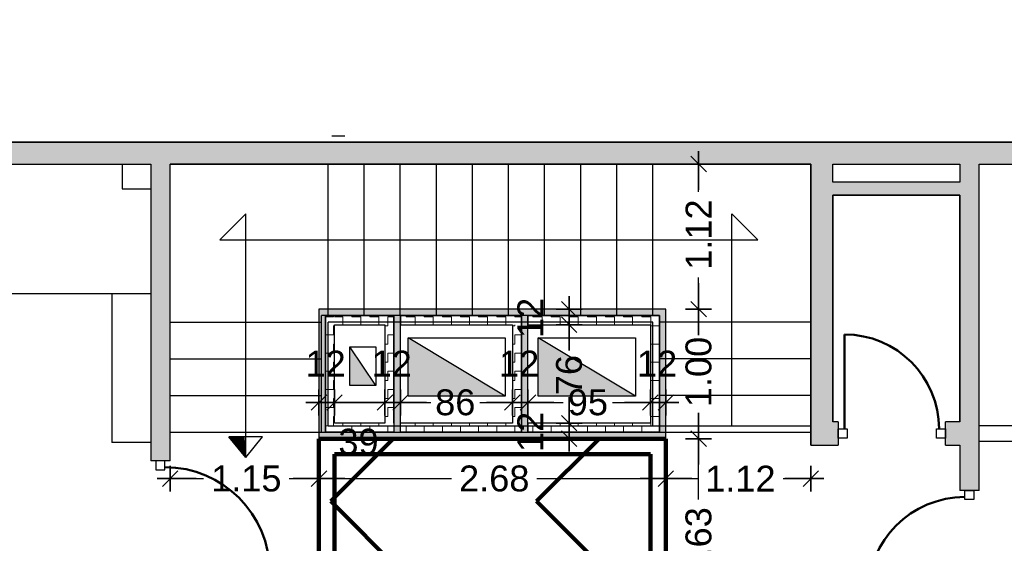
# Model space of a CAD drawing. Header units: metres. Extents: x -1 to 444, y -6 to 29.
# Tile 6 of 8: x 410 to 417, y 25 to 29. Entities that reach past the tile are written whole.
import ezdxf

# ---------------------------------------------------------------- set-up
doc = ezdxf.new("R2010")
doc.units = ezdxf.units.M
doc.header["$PDMODE"] = 65
doc.linetypes.add('CONTINUA', pattern=[0])
doc.linetypes.add('PUNKT', pattern=[6.35, 0, -6.35])
for name, color, linetype, lineweight in [('3D PB MURS ASCENSOR TOTAL EDIFICI', 7, 'CONTINUA', 25), ('3D PSC FALS SOSTRE', 7, 'CONTINUA', 25), ('3D PSC MURS', 7, 'CONTINUA', 25), ('INS PB  VENTIL·LACIONS', 7, 'CONTINUA', 25), ('PSC COTES', 7, 'CONTINUA', 25), ('PSC ESCALA 2D', 7, 'CONTINUA', 25)]:
    doc.layers.add(name, color=color, linetype=linetype, lineweight=lineweight)
doc.styles.add('ARIAL', font='arial.ttf')
doc.dimstyles.new('DIMSTYLE_4', dxfattribs={"dimtxt": 0.2, "dimasz": 0.2, "dimexe": 0, "dimexo": 1e-06, "dimgap": 0.1, "dimtad": 0, "dimrnd": 0.01, "dimzin": 4, "dimdsep": 46, "dimtxsty": 'ARIAL', "dimblk1": 'ALL_ML_STRICH', "dimblk2": 'ALL_ML_STRICH', "dimsah": 1, "dimcen": 0, "dimse1": 1, "dimse2": 1, "dimclrd": 2, "dimclre": 2, "dimclrt": 2, "dimadec": 0, "dimazin": 0, "dimtfac": 1, "dimtdec": 0, "dimtix": 1, "dimtmove": 2, "dimatfit": 3, "dimfxl": 0, "dimtzin": 0, "dimlwd": 0, "dimlwe": 35, "dimarcsym": 0})
doc.dimstyles.new('DIMSTYLE_5', dxfattribs={"dimtxt": 0.2, "dimasz": 0.2, "dimexe": 0, "dimexo": 1e-06, "dimgap": 0.1, "dimtad": 2, "dimdec": 0, "dimlfac": 100, "dimrnd": 1, "dimzin": 4, "dimdsep": 46, "dimtxsty": 'ARIAL', "dimblk1": 'ALL_ML_STRICH', "dimblk2": 'ALL_ML_STRICH', "dimsah": 1, "dimcen": 0, "dimse1": 1, "dimse2": 1, "dimclrd": 2, "dimclre": 2, "dimclrt": 2, "dimadec": 0, "dimazin": 0, "dimtfac": 1, "dimtdec": 0, "dimtix": 1, "dimtmove": 2, "dimatfit": 3, "dimfxl": 0, "dimtvp": 1.2, "dimtzin": 0, "dimlwd": 0, "dimlwe": 35, "dimarcsym": 0})
doc.dimstyles.new('DIMSTYLE_6', dxfattribs={"dimtxt": 0.2, "dimasz": 0.2, "dimexe": 0, "dimexo": 1e-06, "dimgap": 0.1, "dimtad": 0, "dimdec": 0, "dimlfac": 100, "dimrnd": 1, "dimzin": 4, "dimdsep": 46, "dimtxsty": 'ARIAL', "dimblk1": 'ALL_ML_STRICH', "dimblk2": 'ALL_ML_STRICH', "dimsah": 1, "dimcen": 0, "dimse1": 1, "dimse2": 1, "dimclrd": 2, "dimclre": 2, "dimclrt": 2, "dimadec": 0, "dimazin": 0, "dimtfac": 1, "dimtdec": 0, "dimtix": 1, "dimtmove": 2, "dimatfit": 3, "dimfxl": 0, "dimtvp": 1.2, "dimtzin": 0, "dimlwd": 0, "dimlwe": 35, "dimarcsym": 0})
doc.dimstyles.new('DIMSTYLE_7', dxfattribs={"dimtxt": 0.2, "dimasz": 0.2, "dimexe": 0, "dimexo": 1e-06, "dimgap": 0.1, "dimtad": 0, "dimdec": 0, "dimlfac": 100, "dimrnd": 1, "dimzin": 4, "dimdsep": 46, "dimtxsty": 'ARIAL', "dimblk1": 'ALL_ML_STRICH', "dimblk2": 'ALL_ML_STRICH', "dimsah": 1, "dimcen": 0, "dimse1": 1, "dimse2": 1, "dimclrd": 2, "dimclre": 2, "dimclrt": 2, "dimadec": 0, "dimazin": 0, "dimtfac": 1, "dimtdec": 0, "dimtix": 1, "dimtmove": 2, "dimatfit": 3, "dimfxl": 0, "dimtzin": 0, "dimlwd": 0, "dimlwe": 35, "dimarcsym": 0})
doc.dimstyles.new('DIMSTYLE_8', dxfattribs={"dimtxt": 0.2, "dimasz": 0.2, "dimexe": 0, "dimexo": 1e-06, "dimgap": 0.1, "dimtad": 0, "dimdec": 0, "dimlfac": 100, "dimrnd": 1, "dimzin": 4, "dimdsep": 46, "dimtxsty": 'ARIAL', "dimblk1": 'ALL_ML_STRICH', "dimblk2": 'ALL_ML_STRICH', "dimsah": 1, "dimcen": 0, "dimse1": 1, "dimse2": 1, "dimclrd": 2, "dimclre": 2, "dimclrt": 2, "dimadec": 0, "dimazin": 0, "dimtfac": 1, "dimtdec": 0, "dimtix": 1, "dimtmove": 2, "dimatfit": 3, "dimfxl": 0, "dimtzin": 0, "dimlwd": 0, "dimlwe": 35, "dimarcsym": 0})
pattern_1 = [(180, (-0.14, -0.14), (-0.07, -0.07), [0.07, -0.07]), (270, (-0.14, -0.14), (0.07, -0.07), [0.07, -0.07])]
pattern_2 = [(0, (0.14, 0.14), (0.07, 0.07), [0.07, -0.07]), (90, (0.14, 0.14), (-0.07, 0.07), [0.07, -0.07])]
pattern_3 = [(90, (-0.14, 0.14), (-0.07, 0.07), [0.07, -0.07]), (180, (-0.14, 0.14), (-0.07, -0.07), [0.07, -0.07])]

# ---------------------------------------------------------------- blocks, each defined once
blk = doc.blocks.new('_CLOSEDFILLED')
at = {"color": 0, "linetype": 'ByBlock', "lineweight": -2}
blk.add_solid([(-1, 0), (0, 0), (-1, 0)], dxfattribs=at)
blk = doc.blocks.new('ALL_ML_STRICH')
at = {"color": 0, "linetype": 'ByBlock', "lineweight": -2}
for p, q in [((0, -0.5), (0, 0.5)), ((-1, 0), (0.5, 0)), ((-0.3, -0.3), (0.3, 0.3))]:
    blk.add_line(p, q, dxfattribs=at)
blk = doc.blocks.new('*D6')
at = {"layer": 'DEFPOINTS', "color": 2, "linetype": 'CONTINUA', "lineweight": 35, "transparency": 33554687}
for p in [(410.8269, 26.152), (411.9764, 26.0109), (410.8269, 25.6314)]:
    blk.add_point(p, dxfattribs=at)
at = {"layer": 'PSC COTES', "color": 2, "linetype": 'CONTINUA', "lineweight": -2, "transparency": 33554687}
for p, q in [((410.8269, 25.6314), (411.0854, 25.6314)), ((411.7454, 25.6314), (411.9764, 25.6314))]:
    blk.add_line(p, q, dxfattribs=at)
at = {"layer": 'PSC COTES', "color": 2, "linetype": 'CONTINUA', "lineweight": 35, "transparency": 33554687, "xscale": 0.2, "yscale": 0.2, "zscale": 0.2, "rotation": 180}
blk.add_blockref('ALL_ML_STRICH', (410.8269, 25.6314), dxfattribs=at)
at = {"layer": 'PSC COTES', "color": 2, "linetype": 'CONTINUA', "lineweight": 35, "transparency": 33554687, "xscale": 0.2, "yscale": 0.2, "zscale": 0.2}
blk.add_blockref('ALL_ML_STRICH', (411.9764, 25.6314), dxfattribs=at)
at = {"layer": 'PSC COTES', "color": 2, "linetype": 'CONTINUA', "lineweight": 35, "transparency": 33554687, "insert": (411.4154, 25.6314), "char_height": 0.2, "width": 0.8, "attachment_point": 5, "style": 'ARIAL'}
blk.add_mtext('\\A1;{\\A1;{1.15\\H0.132000;\\S^ ;}}', dxfattribs=at)
blk = doc.blocks.new('*D7')
at = {"layer": 'DEFPOINTS', "color": 2, "linetype": 'CONTINUA', "lineweight": 35, "transparency": 33554687}
for p in [(411.9764, 26.0109), (414.6569, 25.8497), (411.9764, 25.6314)]:
    blk.add_point(p, dxfattribs=at)
at = {"layer": 'PSC COTES', "color": 2, "linetype": 'CONTINUA', "lineweight": -2, "transparency": 33554687}
for p, q in [((411.9764, 25.6314), (413.0009, 25.6314)), ((413.6609, 25.6314), (414.6569, 25.6314))]:
    blk.add_line(p, q, dxfattribs=at)
at = {"layer": 'PSC COTES', "color": 2, "linetype": 'CONTINUA', "lineweight": 35, "transparency": 33554687, "xscale": 0.2, "yscale": 0.2, "zscale": 0.2, "rotation": 180}
blk.add_blockref('ALL_ML_STRICH', (411.9764, 25.6314), dxfattribs=at)
at = {"layer": 'PSC COTES', "color": 2, "linetype": 'CONTINUA', "lineweight": 35, "transparency": 33554687, "xscale": 0.2, "yscale": 0.2, "zscale": 0.2}
blk.add_blockref('ALL_ML_STRICH', (414.6569, 25.6314), dxfattribs=at)
at = {"layer": 'PSC COTES', "color": 2, "linetype": 'CONTINUA', "lineweight": 35, "transparency": 33554687, "insert": (413.3309, 25.6314), "char_height": 0.2, "width": 0.8, "attachment_point": 5, "style": 'ARIAL'}
blk.add_mtext('\\A1;{\\A1;{2.68\\H0.132000;\\S^ ;}}', dxfattribs=at)
blk = doc.blocks.new('*D8')
at = {"layer": 'DEFPOINTS', "color": 2, "linetype": 'CONTINUA', "lineweight": 35, "transparency": 33554687}
for p in [(415.7769, 25.8896), (414.6569, 25.8497), (414.6569, 25.6314)]:
    blk.add_point(p, dxfattribs=at)
at = {"layer": 'PSC COTES', "color": 2, "linetype": 'CONTINUA', "lineweight": -2, "transparency": 33554687}
for p, q in [((414.6569, 25.6314), (414.9024, 25.6314)), ((415.5624, 25.6314), (415.7769, 25.6314))]:
    blk.add_line(p, q, dxfattribs=at)
at = {"layer": 'PSC COTES', "color": 2, "linetype": 'CONTINUA', "lineweight": 35, "transparency": 33554687, "xscale": 0.2, "yscale": 0.2, "zscale": 0.2, "rotation": 180}
blk.add_blockref('ALL_ML_STRICH', (414.6569, 25.6314), dxfattribs=at)
at = {"layer": 'PSC COTES', "color": 2, "linetype": 'CONTINUA', "lineweight": 35, "transparency": 33554687, "xscale": 0.2, "yscale": 0.2, "zscale": 0.2}
blk.add_blockref('ALL_ML_STRICH', (415.7769, 25.6314), dxfattribs=at)
at = {"layer": 'PSC COTES', "color": 2, "linetype": 'CONTINUA', "lineweight": 35, "transparency": 33554687, "insert": (415.2324, 25.6314), "char_height": 0.2, "width": 0.8, "attachment_point": 5, "style": 'ARIAL'}
blk.add_mtext('\\A1;{\\A1;{1.12\\H0.132000;\\S^ ;}}', dxfattribs=at)
blk = doc.blocks.new('*D9')
at = {"layer": 'DEFPOINTS', "color": 2, "linetype": 'CONTINUA', "lineweight": 35, "transparency": 33554687}
for p in [(411.9764, 26.2193), (411.9764, 26.1008), (412.0964, 26.0596)]:
    blk.add_point(p, dxfattribs=at)
at = {"layer": 'PSC COTES', "color": 2, "linetype": 'CONTINUA', "lineweight": -2, "transparency": 33554687}
blk.add_line((411.9764, 26.2193), (412.0964, 26.2193), dxfattribs=at)
at = {"layer": 'PSC COTES', "color": 2, "linetype": 'CONTINUA', "lineweight": 35, "transparency": 33554687, "xscale": 0.2, "yscale": 0.2, "zscale": 0.2, "rotation": 180}
blk.add_blockref('ALL_ML_STRICH', (411.9764, 26.2193), dxfattribs=at)
at = {"layer": 'PSC COTES', "color": 2, "linetype": 'CONTINUA', "lineweight": 35, "transparency": 33554687, "xscale": 0.2, "yscale": 0.2, "zscale": 0.2}
blk.add_blockref('ALL_ML_STRICH', (412.0964, 26.2193), dxfattribs=at)
at = {"layer": 'PSC COTES', "color": 2, "linetype": 'CONTINUA', "lineweight": 35, "transparency": 33554687, "insert": (412.0284, 26.5193), "char_height": 0.2, "width": 0.4, "attachment_point": 5, "style": 'ARIAL'}
blk.add_mtext('\\A1;{12}', dxfattribs=at)
blk = doc.blocks.new('*D10')
at = {"layer": 'DEFPOINTS', "color": 2, "linetype": 'CONTINUA', "lineweight": 35, "transparency": 33554687}
for p in [(412.0964, 26.2193), (412.0964, 26.0596), (412.4864, 26.0596)]:
    blk.add_point(p, dxfattribs=at)
at = {"layer": 'PSC COTES', "color": 2, "linetype": 'CONTINUA', "lineweight": -2, "transparency": 33554687}
blk.add_line((412.0964, 26.2193), (412.4864, 26.2193), dxfattribs=at)
at = {"layer": 'PSC COTES', "color": 2, "linetype": 'CONTINUA', "lineweight": 35, "transparency": 33554687, "xscale": 0.2, "yscale": 0.2, "zscale": 0.2, "rotation": 180}
blk.add_blockref('ALL_ML_STRICH', (412.0964, 26.2193), dxfattribs=at)
at = {"layer": 'PSC COTES', "color": 2, "linetype": 'CONTINUA', "lineweight": 35, "transparency": 33554687, "xscale": 0.2, "yscale": 0.2, "zscale": 0.2}
blk.add_blockref('ALL_ML_STRICH', (412.4864, 26.2193), dxfattribs=at)
at = {"layer": 'PSC COTES', "color": 2, "linetype": 'CONTINUA', "lineweight": 35, "transparency": 33554687, "insert": (412.2822, 25.915), "char_height": 0.2, "width": 0.4, "attachment_point": 5, "style": 'ARIAL'}
blk.add_mtext('\\A1;{39}', dxfattribs=at)
blk = doc.blocks.new('*D11')
at = {"layer": 'DEFPOINTS', "color": 2, "linetype": 'CONTINUA', "lineweight": 35, "transparency": 33554687}
for p in [(412.4864, 26.2193), (412.4864, 26.0596), (412.6064, 26.0596)]:
    blk.add_point(p, dxfattribs=at)
at = {"layer": 'PSC COTES', "color": 2, "linetype": 'CONTINUA', "lineweight": -2, "transparency": 33554687}
blk.add_line((412.4864, 26.2193), (412.6064, 26.2193), dxfattribs=at)
at = {"layer": 'PSC COTES', "color": 2, "linetype": 'CONTINUA', "lineweight": 35, "transparency": 33554687, "xscale": 0.2, "yscale": 0.2, "zscale": 0.2, "rotation": 180}
blk.add_blockref('ALL_ML_STRICH', (412.4864, 26.2193), dxfattribs=at)
at = {"layer": 'PSC COTES', "color": 2, "linetype": 'CONTINUA', "lineweight": 35, "transparency": 33554687, "xscale": 0.2, "yscale": 0.2, "zscale": 0.2}
blk.add_blockref('ALL_ML_STRICH', (412.6064, 26.2193), dxfattribs=at)
at = {"layer": 'PSC COTES', "color": 2, "linetype": 'CONTINUA', "lineweight": 35, "transparency": 33554687, "insert": (412.5384, 26.5193), "char_height": 0.2, "width": 0.4, "attachment_point": 5, "style": 'ARIAL'}
blk.add_mtext('\\A1;{12}', dxfattribs=at)
blk = doc.blocks.new('*D12')
at = {"layer": 'DEFPOINTS', "color": 2, "linetype": 'CONTINUA', "lineweight": 35, "transparency": 33554687}
for p in [(412.6064, 26.2193), (412.6064, 26.0596), (413.4714, 26.0596)]:
    blk.add_point(p, dxfattribs=at)
at = {"layer": 'PSC COTES', "color": 2, "linetype": 'CONTINUA', "lineweight": -2, "transparency": 33554687}
for p, q in [((412.6064, 26.2193), (412.8399, 26.2193)), ((413.2199, 26.2193), (413.4714, 26.2193))]:
    blk.add_line(p, q, dxfattribs=at)
at = {"layer": 'PSC COTES', "color": 2, "linetype": 'CONTINUA', "lineweight": 35, "transparency": 33554687, "xscale": 0.2, "yscale": 0.2, "zscale": 0.2, "rotation": 180}
blk.add_blockref('ALL_ML_STRICH', (412.6064, 26.2193), dxfattribs=at)
at = {"layer": 'PSC COTES', "color": 2, "linetype": 'CONTINUA', "lineweight": 35, "transparency": 33554687, "xscale": 0.2, "yscale": 0.2, "zscale": 0.2}
blk.add_blockref('ALL_ML_STRICH', (413.4714, 26.2193), dxfattribs=at)
at = {"layer": 'PSC COTES', "color": 2, "linetype": 'CONTINUA', "lineweight": 35, "transparency": 33554687, "insert": (413.0299, 26.2193), "char_height": 0.2, "width": 0.4, "attachment_point": 5, "style": 'ARIAL'}
blk.add_mtext('\\A1;{86}', dxfattribs=at)
blk = doc.blocks.new('*D13')
at = {"layer": 'DEFPOINTS', "color": 2, "linetype": 'CONTINUA', "lineweight": 35, "transparency": 33554687}
for p in [(413.4714, 26.2193), (413.4714, 26.0596), (413.5914, 26.0596)]:
    blk.add_point(p, dxfattribs=at)
at = {"layer": 'PSC COTES', "color": 2, "linetype": 'CONTINUA', "lineweight": -2, "transparency": 33554687}
blk.add_line((413.4714, 26.2193), (413.5914, 26.2193), dxfattribs=at)
at = {"layer": 'PSC COTES', "color": 2, "linetype": 'CONTINUA', "lineweight": 35, "transparency": 33554687, "xscale": 0.2, "yscale": 0.2, "zscale": 0.2, "rotation": 180}
blk.add_blockref('ALL_ML_STRICH', (413.4714, 26.2193), dxfattribs=at)
at = {"layer": 'PSC COTES', "color": 2, "linetype": 'CONTINUA', "lineweight": 35, "transparency": 33554687, "xscale": 0.2, "yscale": 0.2, "zscale": 0.2}
blk.add_blockref('ALL_ML_STRICH', (413.5914, 26.2193), dxfattribs=at)
at = {"layer": 'PSC COTES', "color": 2, "linetype": 'CONTINUA', "lineweight": 35, "transparency": 33554687, "insert": (413.5233, 26.5193), "char_height": 0.2, "width": 0.4, "attachment_point": 5, "style": 'ARIAL'}
blk.add_mtext('\\A1;{12}', dxfattribs=at)
blk = doc.blocks.new('*D14')
at = {"layer": 'DEFPOINTS', "color": 2, "linetype": 'CONTINUA', "lineweight": 35, "transparency": 33554687}
for p in [(413.5914, 26.2193), (413.5914, 26.0596), (414.5369, 25.9896)]:
    blk.add_point(p, dxfattribs=at)
at = {"layer": 'PSC COTES', "color": 2, "linetype": 'CONTINUA', "lineweight": -2, "transparency": 33554687}
for p, q in [((413.5914, 26.2193), (413.8643, 26.2193)), ((414.2443, 26.2193), (414.5369, 26.2193))]:
    blk.add_line(p, q, dxfattribs=at)
at = {"layer": 'PSC COTES', "color": 2, "linetype": 'CONTINUA', "lineweight": 35, "transparency": 33554687, "xscale": 0.2, "yscale": 0.2, "zscale": 0.2, "rotation": 180}
blk.add_blockref('ALL_ML_STRICH', (413.5914, 26.2193), dxfattribs=at)
at = {"layer": 'PSC COTES', "color": 2, "linetype": 'CONTINUA', "lineweight": 35, "transparency": 33554687, "xscale": 0.2, "yscale": 0.2, "zscale": 0.2}
blk.add_blockref('ALL_ML_STRICH', (414.5369, 26.2193), dxfattribs=at)
at = {"layer": 'PSC COTES', "color": 2, "linetype": 'CONTINUA', "lineweight": 35, "transparency": 33554687, "insert": (414.0543, 26.2193), "char_height": 0.2, "width": 0.4, "attachment_point": 5, "style": 'ARIAL'}
blk.add_mtext('\\A1;{95}', dxfattribs=at)
blk = doc.blocks.new('*D15')
at = {"layer": 'DEFPOINTS', "color": 2, "linetype": 'CONTINUA', "lineweight": 35, "transparency": 33554687}
for p in [(414.5369, 26.2193), (414.5369, 25.9896), (414.6569, 25.9396)]:
    blk.add_point(p, dxfattribs=at)
at = {"layer": 'PSC COTES', "color": 2, "linetype": 'CONTINUA', "lineweight": -2, "transparency": 33554687}
blk.add_line((414.5369, 26.2193), (414.6569, 26.2193), dxfattribs=at)
at = {"layer": 'PSC COTES', "color": 2, "linetype": 'CONTINUA', "lineweight": 35, "transparency": 33554687, "xscale": 0.2, "yscale": 0.2, "zscale": 0.2, "rotation": 180}
blk.add_blockref('ALL_ML_STRICH', (414.5369, 26.2193), dxfattribs=at)
at = {"layer": 'PSC COTES', "color": 2, "linetype": 'CONTINUA', "lineweight": 35, "transparency": 33554687, "xscale": 0.2, "yscale": 0.2, "zscale": 0.2}
blk.add_blockref('ALL_ML_STRICH', (414.6569, 26.2193), dxfattribs=at)
at = {"layer": 'PSC COTES', "color": 2, "linetype": 'CONTINUA', "lineweight": 35, "transparency": 33554687, "insert": (414.5889, 26.5193), "char_height": 0.2, "width": 0.4, "attachment_point": 5, "style": 'ARIAL'}
blk.add_mtext('\\A1;{12}', dxfattribs=at)
blk = doc.blocks.new('*D16')
at = {"layer": 'DEFPOINTS', "color": 2, "linetype": 'CONTINUA', "lineweight": 35, "transparency": 33554687}
for p in [(413.5914, 26.0596), (413.5414, 25.9396), (413.9094, 25.9396)]:
    blk.add_point(p, dxfattribs=at)
at = {"layer": 'PSC COTES', "color": 2, "linetype": 'CONTINUA', "lineweight": -2, "transparency": 33554687}
blk.add_line((413.9094, 25.9396), (413.9094, 26.0596), dxfattribs=at)
at = {"layer": 'PSC COTES', "color": 2, "linetype": 'CONTINUA', "lineweight": 35, "transparency": 33554687, "xscale": 0.2, "yscale": 0.2, "zscale": 0.2}
for p, rotation in [((413.9094, 26.0596), 90), ((413.9094, 25.9396), 270)]:
    blk.add_blockref('ALL_ML_STRICH', p, dxfattribs=dict(at, rotation=rotation))
at = {"layer": 'PSC COTES', "color": 2, "linetype": 'CONTINUA', "lineweight": 35, "transparency": 33554687, "insert": (413.6094, 25.9916), "char_height": 0.2, "width": 0.4, "attachment_point": 5, "rotation": 90, "style": 'ARIAL'}
blk.add_mtext('\\A1;{12}', dxfattribs=at)
blk = doc.blocks.new('*D17')
at = {"layer": 'DEFPOINTS', "color": 2, "linetype": 'CONTINUA', "lineweight": 35, "transparency": 33554687}
for p in [(413.5914, 26.8196), (413.5914, 26.0596), (413.9094, 26.0596)]:
    blk.add_point(p, dxfattribs=at)
at = {"layer": 'PSC COTES', "color": 2, "linetype": 'CONTINUA', "lineweight": -2, "transparency": 33554687}
for p, q in [((413.9094, 26.6206), (413.9094, 26.8196)), ((413.9094, 26.0596), (413.9094, 26.2406))]:
    blk.add_line(p, q, dxfattribs=at)
at = {"layer": 'PSC COTES', "color": 2, "linetype": 'CONTINUA', "lineweight": 35, "transparency": 33554687, "xscale": 0.2, "yscale": 0.2, "zscale": 0.2}
for p, rotation in [((413.9094, 26.8196), 90), ((413.9094, 26.0596), 270)]:
    blk.add_blockref('ALL_ML_STRICH', p, dxfattribs=dict(at, rotation=rotation))
at = {"layer": 'PSC COTES', "color": 2, "linetype": 'CONTINUA', "lineweight": 35, "transparency": 33554687, "insert": (413.9094, 26.4306), "char_height": 0.2, "width": 0.4, "attachment_point": 5, "rotation": 90, "style": 'ARIAL'}
blk.add_mtext('\\A1;{76}', dxfattribs=at)
blk = doc.blocks.new('*D18')
at = {"layer": 'DEFPOINTS', "color": 2, "linetype": 'CONTINUA', "lineweight": 35, "transparency": 33554687}
for p in [(413.5914, 26.9396), (413.5914, 26.8196), (413.9094, 26.8196)]:
    blk.add_point(p, dxfattribs=at)
at = {"layer": 'PSC COTES', "color": 2, "linetype": 'CONTINUA', "lineweight": -2, "transparency": 33554687}
blk.add_line((413.9094, 26.8196), (413.9094, 26.9396), dxfattribs=at)
at = {"layer": 'PSC COTES', "color": 2, "linetype": 'CONTINUA', "lineweight": 35, "transparency": 33554687, "xscale": 0.2, "yscale": 0.2, "zscale": 0.2}
for p, rotation in [((413.9094, 26.9396), 90), ((413.9094, 26.8196), 270)]:
    blk.add_blockref('ALL_ML_STRICH', p, dxfattribs=dict(at, rotation=rotation))
at = {"layer": 'PSC COTES', "color": 2, "linetype": 'CONTINUA', "lineweight": 35, "transparency": 33554687, "insert": (413.6094, 26.8716), "char_height": 0.2, "width": 0.4, "attachment_point": 5, "rotation": 90, "style": 'ARIAL'}
blk.add_mtext('\\A1;{12}', dxfattribs=at)
blk = doc.blocks.new('*D19')
at = {"layer": 'DEFPOINTS', "color": 2, "linetype": 'CONTINUA', "lineweight": 35, "transparency": 33554687}
for p in [(414.6569, 25.9396), (414.9095, 24.3096), (415.1403, 24.3096)]:
    blk.add_point(p, dxfattribs=at)
at = {"layer": 'PSC COTES', "color": 2, "linetype": 'CONTINUA', "lineweight": -2, "transparency": 33554687}
for p, q in [((414.9095, 25.469), (414.9095, 25.9396)), ((414.9095, 24.3096), (414.9095, 24.809))]:
    blk.add_line(p, q, dxfattribs=at)
at = {"layer": 'PSC COTES', "color": 2, "linetype": 'CONTINUA', "lineweight": 35, "transparency": 33554687, "xscale": 0.2, "yscale": 0.2, "zscale": 0.2}
for p, rotation in [((414.9095, 25.9396), 90), ((414.9095, 24.3096), 270)]:
    blk.add_blockref('ALL_ML_STRICH', p, dxfattribs=dict(at, rotation=rotation))
at = {"layer": 'PSC COTES', "color": 2, "linetype": 'CONTINUA', "lineweight": 35, "transparency": 33554687, "insert": (414.9095, 25.139), "char_height": 0.2, "width": 0.8, "attachment_point": 5, "rotation": 90, "style": 'ARIAL'}
blk.add_mtext('\\A1;{\\A1;{1.63\\H0.132000;\\S^ ;}}', dxfattribs=at)
blk = doc.blocks.new('*D20')
at = {"layer": 'DEFPOINTS', "color": 2, "linetype": 'CONTINUA', "lineweight": 35, "transparency": 33554687}
for p in [(414.6569, 26.9396), (414.6569, 25.9396), (414.9095, 25.9396)]:
    blk.add_point(p, dxfattribs=at)
at = {"layer": 'PSC COTES', "color": 2, "linetype": 'CONTINUA', "lineweight": -2, "transparency": 33554687}
for p, q in [((414.9095, 26.7844), (414.9095, 26.9396)), ((414.9095, 25.9396), (414.9095, 26.1244))]:
    blk.add_line(p, q, dxfattribs=at)
at = {"layer": 'PSC COTES', "color": 2, "linetype": 'CONTINUA', "lineweight": 35, "transparency": 33554687, "xscale": 0.2, "yscale": 0.2, "zscale": 0.2}
for p, rotation in [((414.9095, 26.9396), 90), ((414.9095, 25.9396), 270)]:
    blk.add_blockref('ALL_ML_STRICH', p, dxfattribs=dict(at, rotation=rotation))
at = {"layer": 'PSC COTES', "color": 2, "linetype": 'CONTINUA', "lineweight": 35, "transparency": 33554687, "insert": (414.9095, 26.4544), "char_height": 0.2, "width": 0.8, "attachment_point": 5, "rotation": 90, "style": 'ARIAL'}
blk.add_mtext('\\A1;{\\A1;{1.00\\H0.132000;\\S^ ;}}', dxfattribs=at)
blk = doc.blocks.new('*D21')
at = {"layer": 'DEFPOINTS', "color": 2, "linetype": 'CONTINUA', "lineweight": 35, "transparency": 33554687}
for p in [(414.9095, 28.0596), (414.6569, 26.9396), (414.9095, 26.9396)]:
    blk.add_point(p, dxfattribs=at)
at = {"layer": 'PSC COTES', "color": 2, "linetype": 'CONTINUA', "lineweight": -2, "transparency": 33554687}
for p, q in [((414.9095, 27.8451), (414.9095, 28.0596)), ((414.9095, 26.9396), (414.9095, 27.1851))]:
    blk.add_line(p, q, dxfattribs=at)
at = {"layer": 'PSC COTES', "color": 2, "linetype": 'CONTINUA', "lineweight": 35, "transparency": 33554687, "xscale": 0.2, "yscale": 0.2, "zscale": 0.2}
for p, rotation in [((414.9095, 28.0596), 90), ((414.9095, 26.9396), 270)]:
    blk.add_blockref('ALL_ML_STRICH', p, dxfattribs=dict(at, rotation=rotation))
at = {"layer": 'PSC COTES', "color": 2, "linetype": 'CONTINUA', "lineweight": 35, "transparency": 33554687, "insert": (414.9095, 27.5151), "char_height": 0.2, "width": 0.8, "attachment_point": 5, "rotation": 90, "style": 'ARIAL'}
blk.add_mtext('\\A1;{\\A1;{1.12\\H0.132000;\\S^ ;}}', dxfattribs=at)

msp = doc.modelspace()

# ---------------------------------------------------------------- hatches: boundary and pattern name
at = {"layer": '3D PB MURS ASCENSOR TOTAL EDIFICI', "linetype": 'CONTINUA', "lineweight": 18, "transparency": 33554687}
for points in [[(411.9764, 26.9396), (411.9764, 25.9396), (412.0264, 25.9396), (412.0264, 26.9396)], [(413.5914, 26.9396), (412.0264, 26.9396), (412.0264, 26.8896), (413.5914, 26.8896)], [(414.6569, 26.9396), (413.5914, 26.9396), (413.5914, 26.8896), (414.6569, 26.8896)], [(412.6064, 25.9896), (412.6064, 26.8896), (412.5564, 26.8896), (412.5564, 25.9896)], [(413.5914, 25.9896), (413.5914, 26.8896), (413.5414, 26.8896), (413.5414, 25.9896)], [(414.6569, 25.9396), (414.6569, 26.8896), (414.6069, 26.8896), (414.6069, 25.9396)], [(412.0264, 25.9396), (413.5414, 25.9396), (413.5414, 25.9896), (412.0264, 25.9896)], [(413.5414, 25.9396), (414.6069, 25.9396), (414.6069, 25.9896), (413.5414, 25.9896)]]:
    msp.add_hatch(color=40, dxfattribs=at).paths.add_polyline_path(points)
h = msp.add_hatch(dxfattribs=at)
h.set_pattern_fill('TRAMA', color=40, scale=0.07, angle=270, style=0, pattern_type=2)
h.set_pattern_definition([(270, (0.14, -0.14), (0.07, -0.07), [0.07, -0.07]), (360, (0.14, -0.14), (0.07, 0.07), [0.07, -0.07])])
h.paths.add_polyline_path([(412.0264, 26.8896), (412.0264, 25.9896), (412.0964, 25.9896), (412.0964, 26.8896)], flags=0)
h = msp.add_hatch(dxfattribs=at)
h.set_pattern_fill('TRAMA', color=40, scale=0.07, angle=180, style=0, pattern_type=2)
h.set_pattern_definition(pattern_1)
h.paths.add_polyline_path([(412.4864, 26.8896), (412.0964, 26.8896), (412.0964, 26.8196), (412.4864, 26.8196)], flags=0)
h = msp.add_hatch(dxfattribs=at)
h.set_pattern_fill('TRAMA', color=40, scale=0.07, angle=90, style=0, pattern_type=2)
h.set_pattern_definition(pattern_3)
h.paths.add_polyline_path([(412.5564, 25.9896), (412.5564, 26.8896), (412.4864, 26.8896), (412.4864, 25.9896)], flags=0)
h = msp.add_hatch(dxfattribs=at)
h.set_pattern_fill('TRAMA', color=40, scale=0.07, angle=180, style=0, pattern_type=2)
h.set_pattern_definition(pattern_1)
h.paths.add_polyline_path([(413.5414, 26.8896), (412.6064, 26.8896), (412.6064, 26.8196), (413.5414, 26.8196)], flags=0)
h = msp.add_hatch(dxfattribs=at)
h.set_pattern_fill('TRAMA', color=40, scale=0.07, angle=180, style=0, pattern_type=2)
h.set_pattern_definition(pattern_1)
h.paths.add_polyline_path([(414.6069, 26.8896), (413.5914, 26.8896), (413.5914, 26.8196), (414.6069, 26.8196)], flags=0)
h = msp.add_hatch(dxfattribs=at)
h.set_pattern_fill('TRAMA', color=40, scale=0.07, angle=90, style=0, pattern_type=2)
h.set_pattern_definition(pattern_3)
h.paths.add_polyline_path([(413.5414, 25.9896), (413.5414, 26.8196), (413.4714, 26.8196), (413.4714, 25.9896)], flags=0)
h = msp.add_hatch(dxfattribs=at)
h.set_pattern_fill('TRAMA', color=40, scale=0.07, angle=90, style=0, pattern_type=2)
h.set_pattern_definition(pattern_3)
h.paths.add_polyline_path([(414.6069, 25.9896), (414.6069, 26.8196), (414.5369, 26.8196), (414.5369, 25.9896)], flags=0)
h = msp.add_hatch(dxfattribs=at)
h.set_pattern_fill('TRAMA', color=40, scale=0.07, style=0, pattern_type=2)
h.set_pattern_definition(pattern_2)
h.paths.add_polyline_path([(412.4864, 25.9896), (412.4864, 26.0596), (412.0964, 26.0596), (412.0964, 25.9896)], flags=0)
h = msp.add_hatch(dxfattribs=at)
h.set_pattern_fill('TRAMA', color=40, scale=0.07, style=0, pattern_type=2)
h.set_pattern_definition(pattern_2)
h.paths.add_polyline_path([(412.6064, 25.9896), (413.4714, 25.9896), (413.4714, 26.0596), (412.6064, 26.0596)], flags=0)
h = msp.add_hatch(dxfattribs=at)
h.set_pattern_fill('TRAMA', color=40, scale=0.07, style=0, pattern_type=2)
h.set_pattern_definition(pattern_2)
h.paths.add_polyline_path([(413.5914, 25.9896), (414.5369, 25.9896), (414.5369, 26.0596), (413.5914, 26.0596)], flags=0)
at = {"layer": '3D PSC FALS SOSTRE', "linetype": 'CONTINUA', "lineweight": 140, "transparency": 33554687}
h = msp.add_hatch(dxfattribs=at)
h.set_pattern_fill('TRAMA', color=240, scale=1.125, angle=315, style=0, pattern_type=2)
h.set_pattern_definition([(315, (3.182, -7e-16), (1.5909903, -4e-16), [1.125, -1.125]), (45, (3.182, -7e-16), (4e-16, 1.5909903), [1.125, -1.125])])
h.paths.add_polyline_path([(411.9764, 24.3096), (414.6569, 24.3096), (414.6569, 25.9396), (411.9764, 25.9396)], flags=0)
at = {"layer": '3D PSC MURS', "linetype": 'CONTINUA', "lineweight": 18, "true_color": 0xa0a0a0, "transparency": 33554687}
for points in [[(421.2769, 28.2282), (405.8369, 28.2282), (405.8369, 28.0582), (421.2769, 28.0582)], [(410.8269, 25.7696), (410.8269, 28.0582), (410.6769, 28.0582), (410.6769, 25.7696)], [(415.7769, 28.0582), (415.7769, 25.8896), (415.9469, 25.8896), (415.9469, 28.0582)], [(417.0769, 25.5396), (417.0769, 28.0582), (416.9269, 28.0582), (416.9269, 27.9196), (416.9278, 27.9196), (416.9278, 27.8196), (416.9269, 27.8196), (416.9269, 25.5396)], [(415.9469, 27.8196), (416.9278, 27.8196), (416.9278, 27.9196), (415.9469, 27.9196)], [(415.9469, 25.8896), (415.9869, 25.8896), (415.9869, 26.0696), (415.9469, 26.0696)], [(416.8169, 25.8896), (416.9269, 25.8896), (416.9269, 26.0696), (416.8169, 26.0696)]]:
    msp.add_hatch(color=253, dxfattribs=at).paths.add_polyline_path(points)
at = {"layer": 'INS PB  VENTIL·LACIONS', "linetype": 'CONTINUA', "lineweight": 25, "transparency": 33554687}
for points in [[(412.6664, 26.267), (413.4164, 26.267), (412.6664, 26.717)], [(413.6714, 26.267), (414.4214, 26.267), (413.6714, 26.717)]]:
    msp.add_hatch(color=9, dxfattribs=at).paths.add_polyline_path(points)
msp.add_hatch(color=9, dxfattribs=at).paths.add_polyline_path([(412.2164, 26.3495), (412.2164, 26.6495), (412.4164, 26.3495)], flags=16)

# ---------------------------------------------------------------- linework, layer by layer
at = {"layer": '3D PB MURS ASCENSOR TOTAL EDIFICI', "color": 7, "linetype": 'CONTINUA', "lineweight": 25, "transparency": 33554687}
for p, q in [((411.9764, 26.9396), (411.9764, 25.9396)), ((412.0264, 26.9396), (411.9764, 26.9396)), ((413.5914, 26.9396), (412.0264, 26.9396)), ((414.6569, 26.9396), (413.5914, 26.9396)), ((414.6569, 26.8896), (414.6569, 26.9396)), ((412.0264, 26.8896), (412.0964, 26.8896)), ((412.0264, 26.8896), (412.0264, 25.9896)), ((412.0964, 26.8896), (412.0264, 26.8896)), ((412.0264, 25.9896), (412.0264, 26.8896)), ((412.0964, 26.8896), (412.4864, 26.8896)), ((412.4864, 26.8896), (412.0964, 26.8896)), ((412.4864, 26.8896), (412.5564, 26.8896)), ((412.5564, 26.8896), (412.4864, 26.8896)), ((412.5564, 26.8896), (412.5564, 26.0596)), ((412.5564, 26.0596), (412.5564, 26.8896)), ((412.6064, 26.8896), (413.5414, 26.8896)), ((413.5414, 26.8896), (412.6064, 26.8896)), ((412.6064, 26.8896), (412.6064, 26.8196)), ((412.6064, 26.8196), (412.6064, 26.8896)), ((413.5414, 26.8196), (413.5414, 26.8896)), ((413.5414, 26.8896), (413.5414, 26.8196)), ((413.5914, 26.8896), (414.6069, 26.8896)), ((414.6069, 26.8896), (413.5914, 26.8896)), ((413.5914, 26.8896), (413.5914, 26.8196)), ((413.5914, 26.8196), (413.5914, 26.8896)), ((414.6069, 26.8196), (414.6069, 26.8896)), ((414.6069, 26.8896), (414.6069, 26.8196)), ((414.6569, 25.9396), (414.6569, 26.8896)), ((412.0964, 26.8196), (412.4864, 26.8196)), ((412.0964, 26.0596), (412.0964, 26.8196)), ((412.4864, 26.8196), (412.4864, 26.0596)), ((412.6064, 26.8196), (413.4714, 26.8196)), ((412.6064, 26.0596), (412.6064, 26.8196)), ((413.4714, 26.8196), (413.4714, 26.0596)), ((413.5414, 26.8196), (413.5414, 25.9896)), ((413.5414, 25.9896), (413.5414, 26.8196)), ((413.5914, 26.8196), (414.5369, 26.8196)), ((413.5914, 26.0596), (413.5914, 26.8196)), ((414.5369, 26.8196), (414.5369, 26.0596)), ((414.6069, 25.9896), (414.6069, 26.8196)), ((414.6069, 26.8196), (414.6069, 25.9896)), ((412.4864, 26.0596), (412.0964, 26.0596)), ((412.5564, 26.0596), (412.5564, 25.9896)), ((413.4714, 26.0596), (412.6064, 26.0596)), ((412.6064, 25.9896), (412.6064, 26.0596)), ((414.5369, 26.0596), (413.5914, 26.0596)), ((413.5914, 26.0596), (413.5914, 25.9896)), ((413.5914, 25.9896), (413.5914, 26.0596)), ((411.9764, 25.9396), (412.0264, 25.9396)), ((412.0264, 25.9896), (412.0964, 25.9896)), ((412.0964, 25.9896), (412.0264, 25.9896)), ((412.0264, 25.9396), (413.4714, 25.9396)), ((412.0964, 25.9896), (412.4864, 25.9896)), ((412.4864, 25.9896), (412.0964, 25.9896)), ((412.4864, 25.9896), (412.5564, 25.9896)), ((412.5564, 25.9896), (412.4864, 25.9896)), ((412.6064, 25.9896), (413.4714, 25.9896)), ((413.4714, 25.9896), (412.6064, 25.9896)), ((413.5414, 25.9896), (413.4714, 25.9896)), ((413.4714, 25.9396), (413.5414, 25.9396)), ((413.5414, 25.9396), (414.6069, 25.9396)), ((413.5914, 25.9896), (414.5369, 25.9896)), ((414.5369, 25.9896), (413.5914, 25.9896)), ((414.5369, 25.9896), (414.6069, 25.9896)), ((414.6069, 25.9896), (414.5369, 25.9896)), ((414.6069, 25.9396), (414.6569, 25.9396))]:
    msp.add_line(p, q, dxfattribs=at)
at = {"layer": '3D PSC FALS SOSTRE', "color": 240, "linetype": 'CONTINUA', "lineweight": 140, "transparency": 33554687}
for p, q in [((411.9764, 25.9396), (411.9764, 24.3096)), ((414.6569, 25.9396), (411.9764, 25.9396)), ((414.5369, 25.9396), (411.9764, 25.9396)), ((411.9764, 25.9396), (411.9764, 25.8196)), ((414.6569, 25.9396), (414.5369, 25.9396)), ((414.6569, 24.3096), (414.6569, 25.9396)), ((414.6569, 24.3096), (414.6569, 25.9396)), ((411.9764, 25.8196), (411.9764, 24.3096)), ((412.0964, 25.8196), (414.5369, 25.8196)), ((412.0964, 24.3096), (412.0964, 25.8196)), ((414.5369, 25.8196), (414.5369, 24.3096))]:
    msp.add_line(p, q, dxfattribs=at)
at = {"layer": '3D PSC MURS', "color": 7, "linetype": 'CONTINUA', "lineweight": 25, "transparency": 33554687}
for p, q in [((421.2769, 28.2282), (405.8369, 28.2282)), ((408.9569, 28.0582), (410.6769, 28.0582)), ((410.6769, 28.0582), (410.6769, 25.7696)), ((410.8269, 28.0582), (415.7769, 28.0582)), ((410.8269, 25.7696), (410.8269, 28.0582)), ((415.7769, 28.0582), (415.7769, 25.8896)), ((415.9469, 28.0582), (416.9269, 28.0582)), ((415.9469, 27.9196), (415.9469, 28.0582)), ((416.9269, 28.0582), (416.9269, 27.9196)), ((417.0769, 28.0582), (420.9769, 28.0582)), ((417.0769, 25.5396), (417.0769, 28.0582)), ((416.9269, 27.9196), (415.9469, 27.9196)), ((415.9469, 27.8196), (416.9269, 27.8196)), ((415.9469, 26.0696), (415.9469, 27.8196)), ((416.9269, 27.8196), (416.9269, 26.0696)), ((415.9869, 26.0696), (415.9469, 26.0696)), ((415.9869, 26.0696), (415.9869, 25.8896)), ((416.8169, 25.8896), (416.8169, 26.0696)), ((416.9269, 26.0696), (416.8169, 26.0696)), ((415.7769, 25.8896), (415.9469, 25.8896)), ((415.9469, 25.8896), (415.9869, 25.8896)), ((416.8169, 25.8896), (416.9269, 25.8896)), ((416.9269, 25.8896), (416.9269, 25.5396)), ((410.8269, 25.7696), (410.6769, 25.7696)), ((417.0769, 25.5396), (416.9269, 25.5396))]:
    msp.add_line(p, q, dxfattribs=at)
at = {"layer": '3D PSC MURS', "color": 202, "linetype": 'CONTINUA', "lineweight": 50, "transparency": 33554687}
msp.add_line((416.0369, 26.0146), (416.0369, 26.7446), dxfattribs=at)
at = {"layer": '3D PSC MURS', "color": 7, "linetype": 'CONTINUA', "lineweight": 25, "transparency": 33554687}
for points in [[(416.0569, 25.9446), (415.9869, 25.9446), (415.9869, 26.0146), (416.0569, 26.0146), (416.0569, 25.9446)], [(416.8169, 25.9446), (416.7469, 25.9446), (416.7469, 26.0146), (416.8169, 26.0146), (416.8169, 25.9446)], [(410.7169, 25.7696), (410.7169, 25.6996), (410.7869, 25.6996), (410.7869, 25.7696), (410.7169, 25.7696)], [(417.0369, 25.5396), (417.0369, 25.4696), (416.9669, 25.4696), (416.9669, 25.5396), (417.0369, 25.5396)]]:
    msp.add_lwpolyline(points, close=True, dxfattribs=at)
at = {"layer": '3D PSC MURS', "color": 202, "linetype": 'CONTINUA', "lineweight": 50, "transparency": 33554687}
for centre, radius, start, end in [((416.0369, 26.0146), 0.73, 0, 90), ((410.7869, 24.9096), 0.81, 0, 90), ((416.9669, 24.7396), 0.75, 90, 180)]:
    msp.add_arc(centre, radius, start, end, dxfattribs=at)
at = {"layer": 'INS PB  VENTIL·LACIONS', "color": 7, "linetype": 'CONTINUA', "lineweight": 25, "transparency": 33554687}
for p, q in [((412.6664, 26.267), (412.6664, 26.717)), ((412.6664, 26.717), (413.4164, 26.717)), ((413.4164, 26.267), (412.6664, 26.717)), ((413.4164, 26.717), (413.4164, 26.267)), ((413.6714, 26.267), (413.6714, 26.717)), ((413.6714, 26.717), (414.4214, 26.717)), ((414.4214, 26.267), (413.6714, 26.717)), ((414.4214, 26.717), (414.4214, 26.267)), ((412.2164, 26.6495), (412.4164, 26.6495)), ((412.2164, 26.3495), (412.2164, 26.6495)), ((412.4164, 26.3495), (412.2164, 26.6495)), ((412.4164, 26.6495), (412.4164, 26.3495)), ((412.4164, 26.3495), (412.2164, 26.3495)), ((413.4164, 26.267), (412.6664, 26.267)), ((414.4214, 26.267), (413.6714, 26.267))]:
    msp.add_line(p, q, dxfattribs=at)
at = {"layer": 'PSC ESCALA 2D', "color": 7, "linetype": 'PUNKT', "lineweight": 25, "transparency": 33554687}
msp.add_line((405.6269, 28.2786), (421.4869, 28.2786), dxfattribs=at)
at = {"layer": 'PSC ESCALA 2D', "color": 7, "linetype": 'CONTINUA', "lineweight": 25, "transparency": 33554687}
for p, q in [((405.8369, 28.2286), (421.2769, 28.2286)), ((408.9569, 28.0596), (410.4569, 28.0596)), ((410.4569, 28.0596), (410.4569, 27.8696)), ((415.7769, 28.0596), (410.8269, 28.0596)), ((412.0469, 26.8896), (412.0469, 28.0596)), ((412.3258, 26.8896), (412.3258, 28.0596)), ((412.6047, 26.8896), (412.6047, 28.0596)), ((412.8836, 26.8896), (412.8836, 28.0596)), ((413.1624, 26.8896), (413.1624, 28.0596)), ((413.4413, 26.8896), (413.4413, 28.0596)), ((413.7202, 26.8896), (413.7202, 28.0596)), ((413.9991, 26.8896), (413.9991, 28.0596)), ((414.278, 26.8896), (414.278, 28.0596)), ((414.5569, 26.8896), (414.5569, 28.0596)), ((415.7769, 25.8896), (415.7769, 28.0596)), ((410.4569, 27.8696), (410.6769, 27.8696)), ((416.9269, 27.8196), (415.9469, 27.8196)), ((415.9469, 27.8196), (415.9469, 26.0696)), ((416.9269, 26.0696), (416.9269, 27.8196)), ((411.2107, 27.4746), (411.4107, 27.6746)), ((411.4107, 25.7948), (411.4107, 27.6746)), ((415.1669, 26.0396), (415.1669, 27.6746)), ((415.1669, 27.6746), (415.3669, 27.4746)), ((411.2107, 27.4746), (415.3669, 27.4746)), ((408.1969, 27.0596), (410.6769, 27.0596)), ((410.3769, 27.0596), (410.3769, 25.9096)), ((414.6069, 26.8896), (411.9969, 26.8896)), ((411.9969, 25.9896), (411.9969, 26.8896)), ((414.6069, 26.0396), (414.6069, 26.8896)), ((410.8269, 26.8396), (411.9969, 26.8396)), ((414.5569, 26.8396), (412.0469, 26.8396)), ((412.0469, 26.0396), (412.0469, 26.8396)), ((414.5569, 26.0396), (414.5569, 26.8396)), ((415.7769, 26.8396), (414.6069, 26.8396)), ((410.8269, 26.5563), (411.9969, 26.5563)), ((415.7769, 26.5563), (414.6069, 26.5563)), ((410.8269, 26.273), (411.9969, 26.273)), ((415.7769, 26.273), (414.6069, 26.273)), ((412.0469, 26.0396), (415.7769, 26.0396)), ((421.0069, 26.0396), (417.0769, 26.0396)), ((410.8269, 25.9896), (415.7769, 25.9896)), ((411.5406, 25.9548), (411.2808, 25.9528)), ((411.4119, 25.7933), (411.2808, 25.9528)), ((411.4119, 25.7933), (411.5406, 25.9548)), ((410.6769, 25.9096), (410.3769, 25.9096)), ((418.4054, 25.9171), (417.0769, 25.9171))]:
    msp.add_line(p, q, dxfattribs=at)
for radius, start, end in [(8.2493, 181.24922, 181.30162), (8.2393, 181.25022, 181.39033), (8.2293, 181.25122, 181.47942), (8.2193, 181.25223, 181.56892), (8.2093, 181.25323, 181.65881), (8.1993, 181.25424, 181.74911), (8.1893, 181.25525, 181.83981), (8.1793, 181.25627, 181.93093), (8.1693, 181.25728, 182.02245), (8.1593, 181.2583, 182.11439), (8.1493, 181.25932, 182.20675), (8.1393, 181.26035, 182.29954)]:
    msp.add_arc((419.5342, 26.1327), radius, start, end, dxfattribs=at)

# ---------------------------------------------------------------- block references
at = {"layer": '3D PSC MURS', "color": 7, "linetype": 'CONTINUA', "lineweight": 25, "transparency": 33554687, "xscale": 0.0002666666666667, "yscale": 0.0002666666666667, "zscale": 0.0002666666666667}
for p in [(415.3633, 29.1738), (410.802, 27.8046)]:
    msp.add_blockref('_CLOSEDFILLED', p, dxfattribs=at)

# ---------------------------------------------------------------- dimensions: what is measured, and where the dimension line sits
at = {"layer": 'PSC COTES', "color": 2, "linetype": 'CONTINUA', "lineweight": 35, "transparency": 33554687}
for base, p1, p2, dimstyle, picture, middle in [((414.9095, 28.0596), (414.6569, 26.9396), (414.9095, 28.0596), 'DIMSTYLE_4', '*D21', (414.9095, 27.5151)), ((413.9094, 26.9396), (413.5914, 26.8196), (413.5914, 26.9396), 'DIMSTYLE_5', '*D18', (413.6094, 26.8716)), ((414.9095, 26.9396), (414.6569, 25.9396), (414.6569, 26.9396), 'DIMSTYLE_4', '*D20', (414.9095, 26.4544)), ((413.9094, 26.8196), (413.5914, 26.0596), (413.5914, 26.8196), 'DIMSTYLE_8', '*D17', (413.9094, 26.4306)), ((413.9094, 26.0596), (413.5414, 25.9396), (413.5914, 26.0596), 'DIMSTYLE_5', '*D16', (413.6094, 25.9916)), ((414.9095, 25.9396), (415.1403, 24.3096), (414.6569, 25.9396), 'DIMSTYLE_4', '*D19', (414.9095, 25.139))]:
    dim = msp.add_linear_dim(base=base, p1=p1, p2=p2, angle=90, dimstyle=dimstyle, override={"dimpost": '<>', "dimclrd": 2, "dimclre": 2, "dimclrt": 2, "dimlwd": 0, "dimlwe": 35}, dxfattribs=at)
    dim.commit()
    dim.dimension.update_dxf_attribs({"geometry": picture, "text_midpoint": middle, "dimtype": 160})
for base, p1, p2, dimstyle, picture, middle in [((412.0964, 26.2193), (411.9764, 26.1008), (412.0964, 26.0596), 'DIMSTYLE_5', '*D9', (412.0284, 26.5193)), ((412.6064, 26.2193), (412.4864, 26.0596), (412.6064, 26.0596), 'DIMSTYLE_5', '*D11', (412.5384, 26.5193)), ((413.5914, 26.2193), (413.4714, 26.0596), (413.5914, 26.0596), 'DIMSTYLE_5', '*D13', (413.5233, 26.5193)), ((414.6569, 26.2193), (414.5369, 25.9896), (414.6569, 25.9396), 'DIMSTYLE_5', '*D15', (414.5889, 26.5193)), ((412.4864, 26.2193), (412.0964, 26.0596), (412.4864, 26.0596), 'DIMSTYLE_6', '*D10', (412.2822, 25.915)), ((413.47135, 26.21933), (412.60645, 26.05959), (413.47135, 26.05959), 'DIMSTYLE_7', '*D12', (413.02992, 26.21933)), ((414.5369, 26.2193), (413.5914, 26.0596), (414.5369, 25.9896), 'DIMSTYLE_8', '*D14', (414.0543, 26.2193)), ((411.9764, 25.6314), (410.8269, 26.152), (411.9764, 26.0109), 'DIMSTYLE_4', '*D6', (411.4154, 25.6314)), ((414.6569, 25.6314), (411.9764, 26.0109), (414.6569, 25.8497), 'DIMSTYLE_4', '*D7', (413.3309, 25.6314)), ((415.7769, 25.6314), (414.6569, 25.8497), (415.7769, 25.8896), 'DIMSTYLE_4', '*D8', (415.2324, 25.6314))]:
    dim = msp.add_linear_dim(base=base, p1=p1, p2=p2, dimstyle=dimstyle, override={"dimpost": '<>', "dimclrd": 2, "dimclre": 2, "dimclrt": 2, "dimlwd": 0, "dimlwe": 35}, dxfattribs=at)
    dim.commit()
    dim.dimension.update_dxf_attribs({"geometry": picture, "text_midpoint": middle, "dimtype": 160})

doc.saveas('drawing.dxf')
